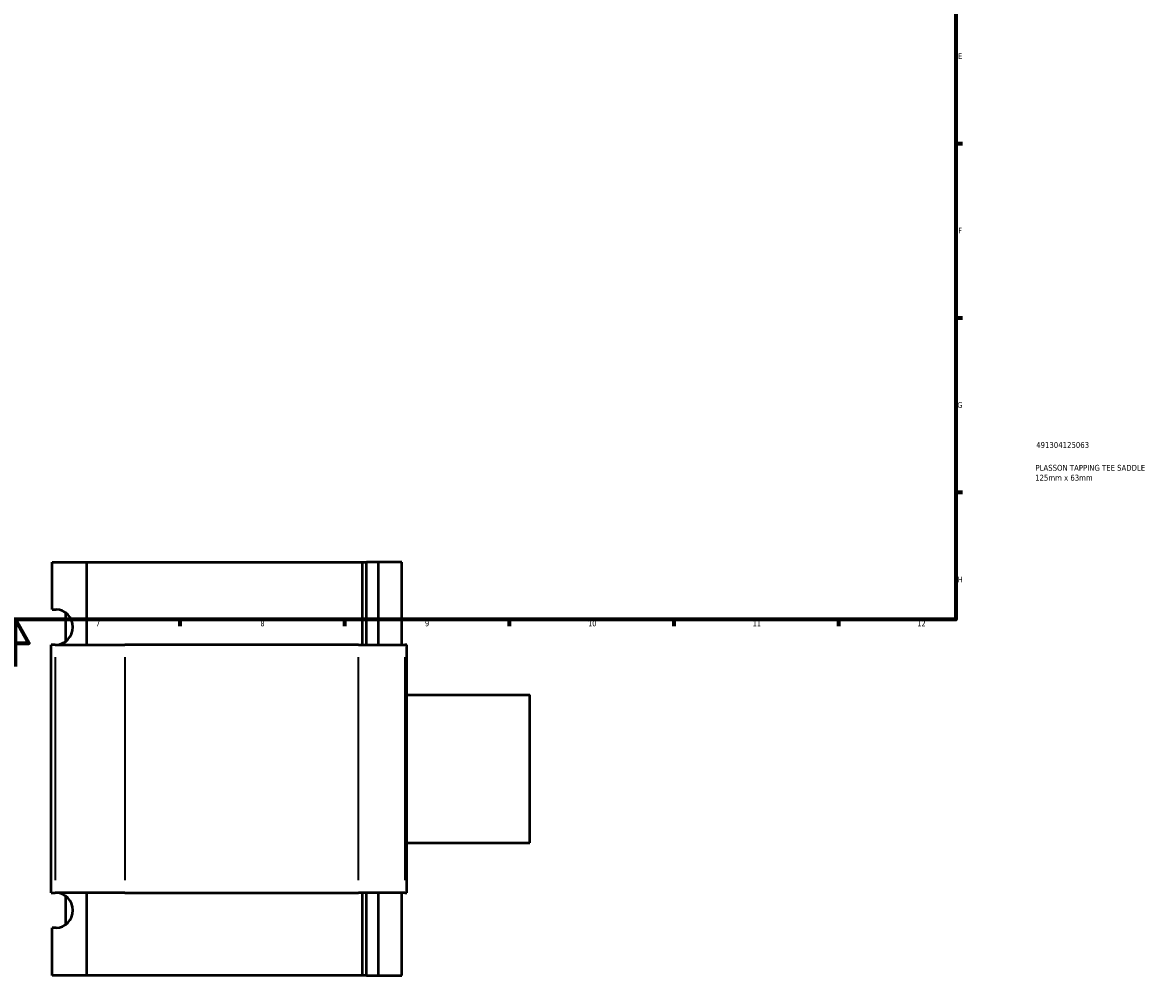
# Model space of a CAD drawing. Header units: millimetres. Extents: x -80 to 1278, y -131 to 1543.
# Tile 4 of 7: x 424 to 905, y -131 to 274. Entities that reach past the tile are written whole.
import ezdxf

# ---------------------------------------------------------------- set-up
doc = ezdxf.new("R2010")
doc.units = ezdxf.units.MM
for name, color, linetype, lineweight in [('Border (ANSI)', 7, 'Continuous', 70), ('Title (ISO)', 7, 'Continuous', 50), ('Visible (ANSI)', 7, 'Continuous', 50), ('Visible Narrow (ANSI)', 7, 'Continuous', 35)]:
    doc.layers.add(name, color=color, linetype=linetype, lineweight=lineweight)
doc.styles.add('Note Text (ANSI)', font='tahoma.ttf')
doc.styles.add('Note Text (ISO)', font='tahoma.ttf')

# ---------------------------------------------------------------- blocks, each defined once
blk = doc.blocks.new('Borders Default Border')
at = {"layer": 'Border (ANSI)'}
for p, q in [((821, 222.75), (823.8, 222.75)), ((821, 148.5), (823.8, 148.5)), ((821, 74.25), (823.8, 74.25)), ((490.58, 20), (490.58, 17.2)), ((560.67, 20), (560.67, 17.2)), ((630.75, 20), (630.75, 17.2)), ((700.83, 20), (700.83, 17.2)), ((770.92, 20), (770.92, 17.2))]:
    blk.add_line(p, q, dxfattribs=at)
at = {"layer": 'Border (ANSI)', "flags": 128}
for points in [[(20, 20), (20, 574), (821, 574), (821, 20), (20, 20)], [(420.5, 0), (420.5, 20), (414.73, 10), (426.27, 10), (420.5, 20)]]:
    blk.add_lwpolyline(points, dxfattribs=at)
at = {"layer": 'Border (ANSI)', "color": 5, "true_color": 0x0000ff, "char_height": 2.4, "attachment_point": 7, "style": 'Note Text (ANSI)'}
for s, insert in [('E', (821.91, 258.68)), ('F', (821.98, 184.43)), ('G', (821.6, 110.13)), ('H', (821.73, 35.93)), ('7', (454.8, 17.2)), ('8', (524.84, 17.15)), ('9', (594.92, 17.15)), ('10', (664.35, 17.15)), ('11', (734.43, 17.2)), ('12', (804.52, 17.2))]:
    blk.add_mtext(s, dxfattribs=dict(at, insert=insert))
blk = doc.blocks.new('Title Blocks ISO')
at = {"layer": 'Title (ISO)', "color": 232, "true_color": 0xca0064, "style": 'Note Text (ISO)'}
for tag, p in [('PART_NUMBER_001', (34.16, 73.13)), ('DESCRIPTION_001', (33.84, 63.4)), ('DESCRIPTION_002', (33.71, 59.18))]:
    blk.add_attdef(tag, p, '', height=2.5, dxfattribs=at)

msp = doc.modelspace()

# ---------------------------------------------------------------- linework, layer by layer
at = {"layer": 'Visible (ANSI)'}
for p, q in [((436.14, 44.53), (450.82, 44.53)), ((436.14, 24.33), (436.14, 44.53)), ((450.82, 44.53), (450.82, 9.33)), ((450.82, 44.53), (568.28, 44.53)), ((568.28, 9.33), (568.28, 44.53)), ((568.28, 44.53), (570.05, 44.53)), ((570.05, 9.33), (570.05, 44.53)), ((575.08, 44.53), (570.05, 44.53)), ((585.08, 44.53), (575.08, 44.53)), ((575.08, 9.33), (575.08, 44.53)), ((585.08, 9.33), (585.08, 44.53)), ((436.14, 24.33), (437.9, 24.33)), ((442.07, 10.78), (442.07, 22.88)), ((437.51, 9.33), (435.8, 9.33)), ((435.8, -96.27), (435.8, 9.33)), ((437.51, 9.33), (467.17, 9.33)), ((566.68, 9.33), (467.17, 9.33)), ((566.68, 9.33), (586.36, 9.33)), ((587.16, 9.33), (586.36, 9.33)), ((587.16, -96.27), (587.16, 9.33)), ((587.16, -11.97), (639.55, -11.97)), ((639.55, -74.97), (639.55, -11.97)), ((587.16, -74.97), (639.55, -74.97)), ((435.8, -96.27), (437.51, -96.27)), ((467.17, -96.27), (437.51, -96.27)), ((450.82, -96.27), (450.82, -131.47)), ((467.17, -96.27), (566.68, -96.27)), ((586.36, -96.27), (566.68, -96.27)), ((568.28, -131.47), (568.28, -96.27)), ((570.05, -131.47), (570.05, -96.27)), ((575.08, -131.47), (575.08, -96.27)), ((585.08, -131.47), (585.08, -96.27)), ((586.36, -96.27), (587.16, -96.27)), ((442.07, -109.82), (442.07, -97.72)), ((437.9, -111.27), (436.14, -111.27)), ((436.14, -131.47), (436.14, -111.27)), ((450.82, -131.47), (436.14, -131.47)), ((568.28, -131.47), (450.82, -131.47)), ((570.05, -131.47), (568.28, -131.47)), ((570.05, -131.47), (575.08, -131.47)), ((575.08, -131.47), (585.08, -131.47))]:
    msp.add_line(p, q, dxfattribs=at)
for centre in [(437.9, 16.83), (437.9, -103.77)]:
    msp.add_ellipse(centre, major_axis=(0, 7.5), ratio=0.939693, start_param=3.141593, end_param=6.283185, dxfattribs=at)
at = {"layer": 'Visible Narrow (ANSI)'}
for p, q in [((437.51, 4.05), (437.51, -90.99)), ((467.17, 4.05), (467.17, -90.99)), ((566.68, -90.99), (566.68, 4.05)), ((586.36, 4.05), (586.36, -90.99))]:
    msp.add_line(p, q, dxfattribs=at)

# ---------------------------------------------------------------- block references
msp.add_blockref('Borders Default Border', (0, 0))
msp.add_blockref('Title Blocks ISO', (821, 20)).add_auto_attribs({'PART_NUMBER_001': '491304125063', 'DESCRIPTION_001': 'PLASSON TAPPING TEE SADDLE', 'DESCRIPTION_002': '125mm x 63mm'})

doc.saveas('drawing.dxf')
